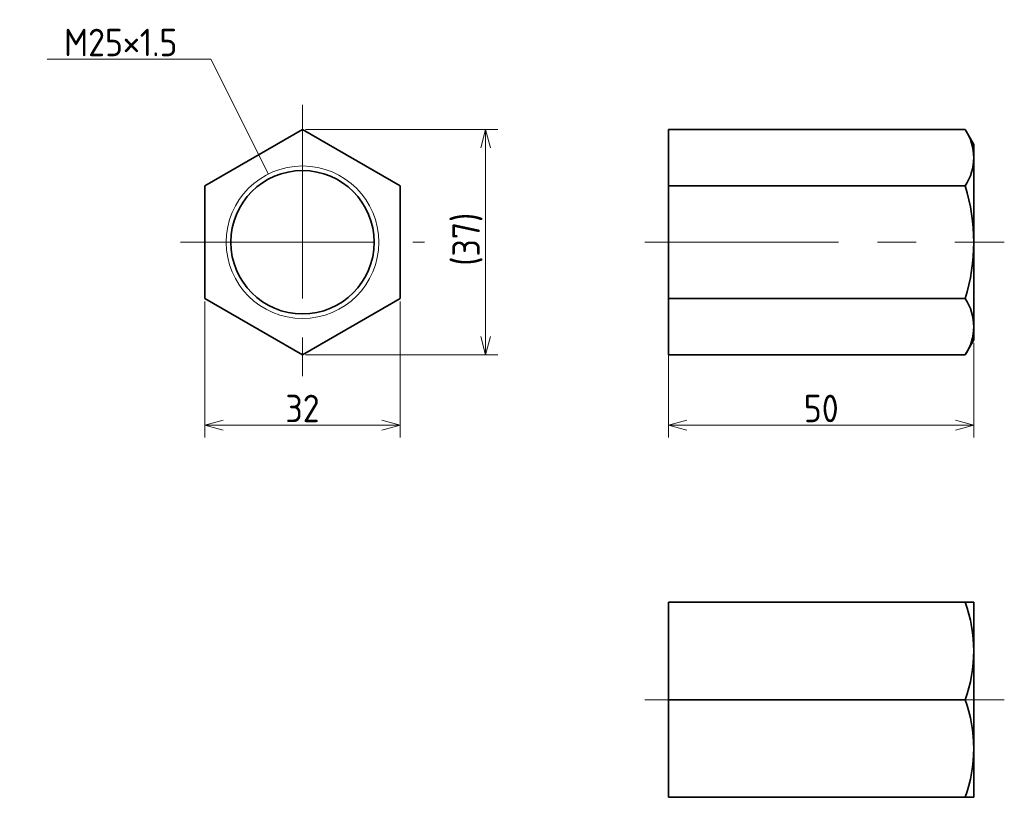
# Model space of a CAD drawing. Header units: millimetres. Extents: x 129 to 290, y 109 to 236.
import ezdxf

# ---------------------------------------------------------------- set-up
doc = ezdxf.new("R2010")
doc.units = ezdxf.units.MM
doc.linetypes.add('CENTER', pattern=[50.8, 31.75, -6.35, 6.35, -6.35])
doc.layers.get('0').update_dxf_attribs({"plot": 0})
doc.layers.add('図形', color=7, linetype='Continuous', lineweight=35)
doc.layers.add('寸法・文字', color=3, linetype='Continuous', lineweight=18)
doc.layers.get('0').off()
doc.styles.add('Dimension', font='isocp.shx', dxfattribs={"bigfont": 'bigfont.shx'})
doc.dimstyles.new('DXF用', dxfattribs={"dimtxt": 4.5, "dimasz": 3, "dimexe": 2, "dimexo": 0.5, "dimgap": 0.5, "dimtad": 1, "dimdec": 3, "dimdsep": 46, "dimtxsty": 'Dimension', "dimblk": 'OPEN30', "dimcen": 2.5, "dimclrd": 3, "dimclre": 3, "dimclrt": 3, "dimazin": 2, "dimtfac": 1, "dimtdec": 3, "dimtmove": 0, "dimatfit": 3, "dimldrblk": 'OPEN30', "dimfxl": 1, "dimlwd": 18, "dimlwe": 18, "dimarcsym": 0})

# ---------------------------------------------------------------- blocks, each defined once
blk = doc.blocks.new('_Open30')
at = {"color": 0, "linetype": 'ByBlock', "lineweight": -2}
for p, q in [((-1, 0.268), (0, 0)), ((0, 0), (-1, -0.268)), ((0, 0), (-1, 0))]:
    blk.add_line(p, q, dxfattribs=at)
blk = doc.blocks.new('*D1')
at = {"layer": 'Defpoints', "color": 0}
for p in [(159, 190.76), (191, 190.76), (191, 170)]:
    blk.add_point(p, dxfattribs=at)
at = {"layer": '寸法・文字', "color": 3, "lineweight": 18}
for p, q in [((159, 190.26), (159, 168)), ((191, 190.26), (191, 168)), ((162, 170), (188, 170))]:
    blk.add_line(p, q, dxfattribs=at)
at = {"layer": '寸法・文字', "color": 3, "lineweight": 18, "xscale": 3, "yscale": 3, "zscale": 3, "rotation": 180}
blk.add_blockref('_Open30', (159, 170), dxfattribs=at)
at = {"layer": '寸法・文字', "color": 3, "lineweight": 18, "xscale": 3, "yscale": 3, "zscale": 3}
blk.add_blockref('_Open30', (191, 170), dxfattribs=at)
at = {"layer": '寸法・文字', "color": 3, "insert": (175, 172.75), "char_height": 4.5, "attachment_point": 5, "style": 'Dimension'}
blk.add_mtext('32', dxfattribs=at)
blk = doc.blocks.new('*D2')
at = {"layer": 'Defpoints', "color": 0}
for p in [(175, 218.48), (175, 181.52), (205, 181.52)]:
    blk.add_point(p, dxfattribs=at)
at = {"layer": '寸法・文字', "color": 3, "lineweight": 18}
for p, q in [((175.5, 218.48), (207, 218.48)), ((205, 215.48), (205, 184.52)), ((175.5, 181.52), (207, 181.52))]:
    blk.add_line(p, q, dxfattribs=at)
at = {"layer": '寸法・文字', "color": 3, "lineweight": 18, "xscale": 3, "yscale": 3, "zscale": 3}
for p, rotation in [((205, 218.48), 90), ((205, 181.52), 270)]:
    blk.add_blockref('_Open30', p, dxfattribs=dict(at, rotation=rotation))
at = {"layer": '寸法・文字', "color": 3, "insert": (202.02, 200.49), "char_height": 4.5, "attachment_point": 5, "rotation": 90, "style": 'Dimension'}
blk.add_mtext('(37)', dxfattribs=at)
blk = doc.blocks.new('*D3')
at = {"layer": 'Defpoints', "color": 0}
for p in [(235, 184), (285, 184), (285, 170)]:
    blk.add_point(p, dxfattribs=at)
at = {"layer": '寸法・文字', "color": 3, "lineweight": 18}
for p, q in [((235, 183.5), (235, 168)), ((285, 183.5), (285, 168)), ((238, 170), (282, 170))]:
    blk.add_line(p, q, dxfattribs=at)
at = {"layer": '寸法・文字', "color": 3, "lineweight": 18, "xscale": 3, "yscale": 3, "zscale": 3, "rotation": 180}
blk.add_blockref('_Open30', (235, 170), dxfattribs=at)
at = {"layer": '寸法・文字', "color": 3, "lineweight": 18, "xscale": 3, "yscale": 3, "zscale": 3}
blk.add_blockref('_Open30', (285, 170), dxfattribs=at)
at = {"layer": '寸法・文字', "color": 3, "insert": (260, 172.75), "char_height": 4.5, "attachment_point": 5, "style": 'Dimension'}
blk.add_mtext('50', dxfattribs=at)

msp = doc.modelspace()

# ---------------------------------------------------------------- linework, layer by layer
at = {"layer": '図形', "color": 3, "linetype": 'CENTER', "lineweight": 18}
for p, q in [((175, 222.5), (175, 177.5)), ((155, 200), (195, 200)), ((231.1031, 200), (290, 200)), ((231.1031, 125), (290, 125))]:
    msp.add_line(p, q, dxfattribs=at)
at = {"layer": '図形'}
for p, q in [((175, 218.4752), (159, 209.2376)), ((191, 209.2376), (175, 218.4752)), ((235, 181.5248), (235, 218.4752)), ((235, 218.4752), (283.5709, 218.4752)), ((285, 216), (283.5709, 218.4752)), ((285, 184), (285, 216)), ((159, 209.2376), (159, 190.7624)), ((191, 190.7624), (191, 209.2376)), ((235, 209.2376), (283.5709, 209.2376)), ((159, 190.7624), (175, 181.5248)), ((175, 181.5248), (191, 190.7624)), ((235, 190.7624), (283.5709, 190.7624)), ((285, 184), (283.5709, 181.5248)), ((235, 181.5248), (283.5709, 181.5248)), ((235, 109), (235, 141)), ((235, 141), (285, 141)), ((285, 109), (285, 141)), ((235, 125), (283.5709, 125)), ((235, 109), (285, 109))]:
    msp.add_line(p, q, dxfattribs=at)
at = {"layer": '図形', "color": 3, "lineweight": 18}
msp.add_circle((175, 200), 12.5, dxfattribs=at)
at = {"layer": '図形'}
msp.add_circle((175, 200), 11.75, dxfattribs=at)
for centre, radius, start, end in [((276.8214, 213.8564), 8.1786, 325.615752, 34.384247), ((254.4291, 200), 30.5709, 342.412046, 17.587954), ((276.8214, 186.1436), 8.1786, 325.615753, 34.384248), ((261.8932, 133), 23.1068, 339.743842, 20.256158), ((261.8932, 117), 23.1068, 339.743844, 20.256154)]:
    msp.add_arc(centre, radius, start, end, dxfattribs=at)

# ---------------------------------------------------------------- texts
at = {"layer": '寸法・文字', "insert": (154.5, 230.5), "char_height": 4.5, "attachment_point": 9, "style": 'Dimension'}
msp.add_mtext('M25×1.5', dxfattribs=at)

# ---------------------------------------------------------------- dimensions: what is measured, and where the dimension line sits
at = {"layer": '寸法・文字'}
dim = msp.add_linear_dim(base=(205, 181.5248), p1=(175, 218.4752), p2=(175, 181.5248), angle=90, text='(<>)', dimstyle='DXF用', override={"dimdec": 1}, dxfattribs=at)
dim.commit()
dim.dimension.update_dxf_attribs({"geometry": '*D2', "text_midpoint": (205, 200.4914), "dimtype": 160})
for base, p1, p2, picture, middle in [((191, 170), (159, 190.7624), (191, 190.7624), '*D1', (175, 170)), ((285, 170), (235, 184), (285, 184), '*D3', (260, 170))]:
    dim = msp.add_linear_dim(base=base, p1=p1, p2=p2, dimstyle='DXF用', dxfattribs=at)
    dim.commit()
    dim.dimension.update_dxf_attribs({"geometry": picture, "text_midpoint": middle, "dimtype": 160})

# ---------------------------------------------------------------- leaders
at = {"layer": '寸法・文字', "annotation_type": 0, "has_hookline": 1, "hookline_direction": 1, "text_width": 21.3364}
msp.add_leader([(169.4098, 211.1803), (160, 230), (155, 230)], dimstyle='DXF用', override={"dimgap": 0.5, "dimtad": 1}, dxfattribs=at)

doc.saveas('drawing.dxf')
